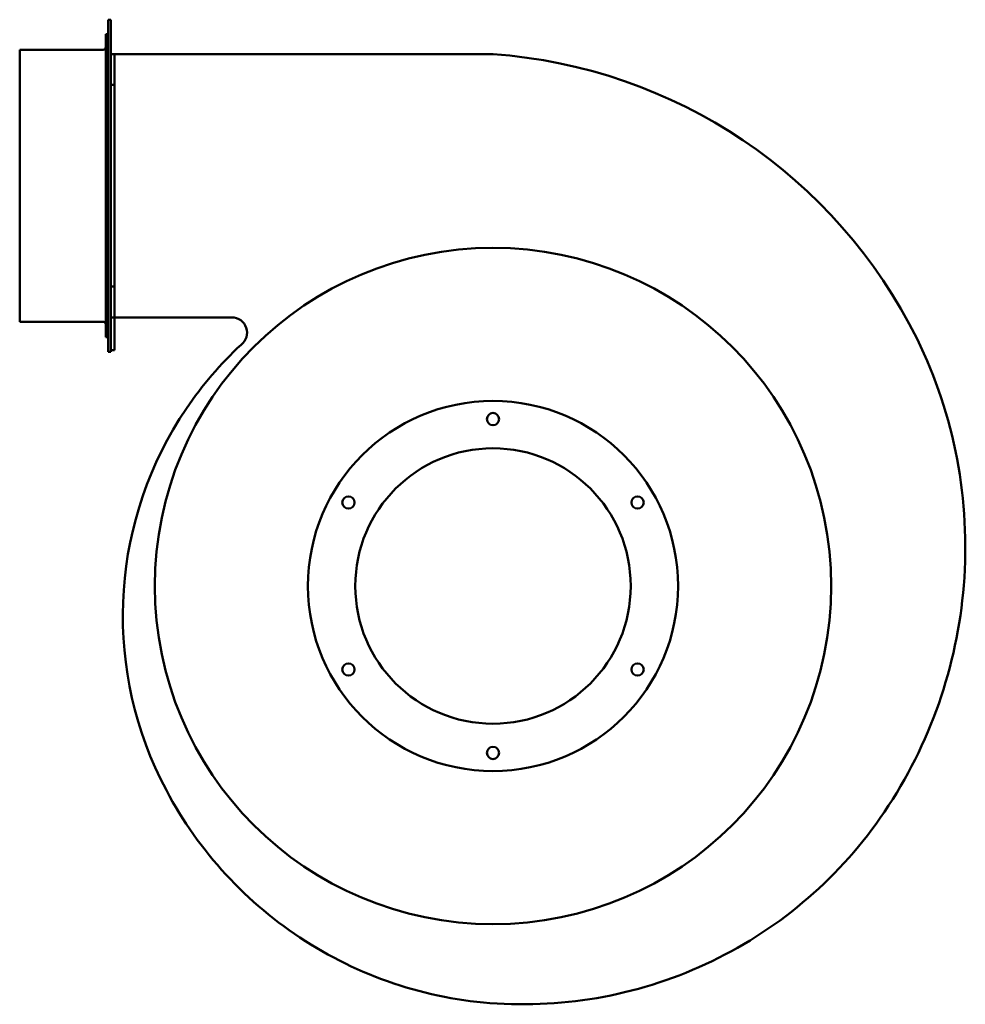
# Model space of a CAD drawing. Header units: millimetres. Extents: x 355 to 905, y 159 to 732.
import ezdxf

# ---------------------------------------------------------------- set-up
doc = ezdxf.new("R2010")
doc.units = ezdxf.units.MM
doc.header["$LTSCALE"] = 3
doc.layers.add('Widoczne (ISO)', color=7, linetype='Continuous', lineweight=50)

msp = doc.modelspace()

# ---------------------------------------------------------------- linework, layer by layer
at = {"layer": 'Widoczne (ISO)'}
for p, q in [((406.79, 731.55), (406.79, 538.55)), ((406.79, 731.55), (408.29, 731.55)), ((408.29, 731.55), (408.29, 711.55)), ((405.29, 723.05), (405.29, 547.05)), ((405.29, 723.05), (406.79, 723.05)), ((355.29, 714.05), (355.29, 556.05)), ((355.29, 714.05), (403.79, 714.05)), ((408.29, 711.16), (408.29, 711.55)), ((408.29, 711.55), (410.29, 711.55)), ((408.29, 711.16), (408.29, 558.95)), ((630.29, 711.55), (410.29, 711.55)), ((410.29, 711.55), (410.29, 693.68)), ((410.29, 693.68), (408.29, 693.68)), ((410.29, 576.43), (410.29, 693.68)), ((408.29, 576.43), (410.29, 576.43)), ((410.29, 576.43), (410.29, 558.55)), ((355.29, 556.05), (403.79, 556.05)), ((408.29, 558.55), (408.29, 558.95)), ((408.29, 558.55), (408.29, 538.55)), ((410.29, 558.55), (408.29, 558.55)), ((410.29, 558.55), (478.54, 558.55)), ((410.29, 558.55), (410.29, 539.46)), ((405.29, 547.05), (406.79, 547.05)), ((406.79, 538.55), (408.29, 538.55)), ((408.29, 539.46), (410.29, 539.46))]:
    msp.add_line(p, q, dxfattribs=at)
for centre, radius in [((630.29, 402.5), 196.5), ((630.29, 402.5), 107.5), ((630.29, 499.5), 3.55), ((630.29, 402.5), 80), ((546.29, 451), 3.55), ((714.3, 451), 3.55), ((546.29, 354), 3.55), ((714.3, 354), 3.55), ((630.29, 305.5), 3.55)]:
    msp.add_circle(centre, radius, dxfattribs=at)
for centre, radius, start, end in [((403.79, 715.55), 1.5, 270, 0), ((608.88, 413.57), 298.75, 26.3223, 85.8888), ((403.79, 554.55), 1.5, 0, 90), ((478.54, 549.7), 8.85, 307.7824, 90), ((629.75, 425.05), 274.96, 355.3717, 26.1075), ((629.19, 385.98), 213.67, 132.8183, 145.9371), ((630.42, 385.04), 215.22, 145.9137, 206.0485), ((629.6, 425.04), 275.11, 326.006, 355.3758), ((647.08, 393.18), 233.75, 206.0485, 235.5629), ((647.62, 412.74), 253.29, 295.721, 326.0343), ((647.08, 393.18), 233.75, 235.5629, 265.4397), ((647.63, 412.65), 253.21, 265.6643, 295.7258)]:
    msp.add_arc(centre, radius, start, end, dxfattribs=at)

doc.saveas('drawing.dxf')
